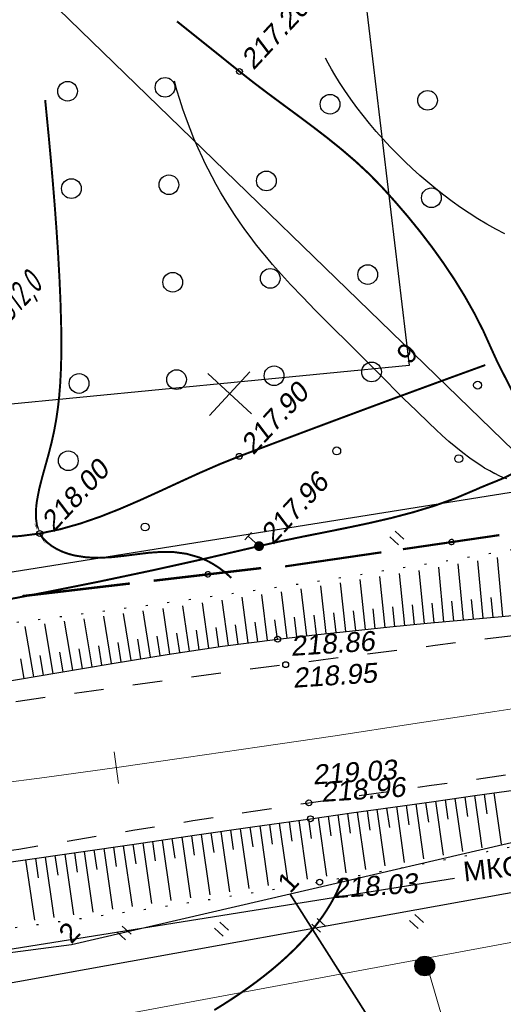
# Model space of a CAD drawing. Header units: millimetres. Extents: x -10 to 1169, y 1 to 1686.
# Tile 118 of 224: x 926 to 950, y 488 to 538. Entities that reach past the tile are written whole.
import ezdxf
from ezdxf.enums import TextEntityAlignment as Align
from ezdxf.lldxf.tags import DXFTag

# ---------------------------------------------------------------- set-up
doc = ezdxf.new("R2010")
doc.units = ezdxf.units.MM
for name, pattern in [('ADOT1', [1, 0, -1]), ('AHIDDEN1', [2, 0.5, -1.5]), ('AHIDDEN2', [3, 1.5, -1.5]), ('CONTI', [0]), ('PHANTOM2', [1.25, 0.625, -0.125, 0.125, -0.125, 0.125, -0.125])]:
    doc.linetypes.add(name, pattern=pattern)
for name, color, linetype in [('CONTURS', 7, 'Continuous'), ('COORDS', 7, 'Continuous'), ('GPR_PICK', 7, 'Continuous'), ('IZOLINES', 32, 'Continuous'), ('PDIGIT', 170, 'Continuous'), ('PICKETS', 7, 'Continuous'), ('ОБЪЕКТЫ_АВТОДОРОГ', 7, 'Continuous'), ('ПИКЕТЫ2', 4, 'Continuous'), ('УЧАСТКИ', 7, 'Continuous')]:
    doc.layers.add(name, color=color, linetype=linetype)
doc.layers.add('СВЯЗЬ', color=170, linetype='Связь', lineweight=30)
doc.styles.add('GPR', font='isocpeui.ttf', dxfattribs={"width": 0.8})
doc.styles.get("Standard").update_dxf_attribs({"font": 'arial.ttf'})
tags = doc.linetypes.add('газ', pattern='A,42.7,-5.08,["Г",Standard,S=2.54,R=0,X=-2.54,Y=-1.27],-3.81', length=51.59).pattern_tags.tags
tags[6] = DXFTag(74, 10)
doc.linetypes.add('Связь', pattern='A,12.5,[130,ltypeshp.shx,S=1,R=-30,X=0,Y=0.9],1,[130,ltypeshp.shx,S=1,R=-30,X=0,Y=0.9],1,[130,ltypeshp.shx,S=1,R=-30,X=0,Y=0.9],4.5', length=19)

# ---------------------------------------------------------------- blocks, each defined once
blk = doc.blocks.new('133')
at = {"layer": 'CONTURS', "color": 7, "linetype": 'Continuous', "const_width": 0.2}
for points in [[(-11, 0), (-2, 0)], [(0, 0), (9, 0)]]:
    blk.add_lwpolyline(points, dxfattribs=at)
at = {"layer": 'CONTURS', "color": 7, "linetype": 'Continuous', "const_width": 0.5}
blk.add_lwpolyline([(-6.791280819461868, -0.0028738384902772, 1), (-6.291280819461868, -0.0028738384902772, 1)], format="xyb", close=True, dxfattribs=at)
blk = doc.blocks.new('401')
at = {"layer": 'CONTURS'}
for p, q in [((0, 0), (0, 1.2)), ((0.8, 0), (0.8, 1.2))]:
    blk.add_line(p, q, dxfattribs=at)
blk = doc.blocks.new('372')
at = {"layer": 'CONTURS'}
blk.add_circle((0, 0), 1, dxfattribs=at)
blk = doc.blocks.new('373')
at = {"layer": 'CONTURS'}
blk.add_circle((0, 0), 0.4, dxfattribs=at)
blk = doc.blocks.new('119_2')
at = {"layer": 'CONTURS'}
for p, q in [((-0.5, 1.5), (0.5, 1.5)), ((0, 0), (0, 1.5))]:
    blk.add_line(p, q, dxfattribs=at)
at = {"layer": 'CONTURS', "const_width": 0.5}
blk.add_lwpolyline([(-0.25, 0, 1), (0.25, 0, 1)], format="xyb", close=True, dxfattribs=at)
blk = doc.blocks.new('пкк')
at = {"layer": 'ОБЪЕКТЫ_АВТОДОРОГ', "lineweight": 15, "ltscale": 200}
blk.add_line((-0.0110175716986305, -0.8223418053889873), (-0.0083168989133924, 0.8046021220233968), dxfattribs=at)

msp = doc.modelspace()

# ---------------------------------------------------------------- hatches: boundary and pattern name
at = {"layer": 'ПИКЕТЫ2'}
h = msp.add_hatch(dxfattribs=at)
h.set_pattern_fill('ANSI31', color=0, scale=0.01, angle=47.26113010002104, style=0)
h.set_pattern_definition([(92.26113010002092, (-1119658.128740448, -2018261.502744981), (-0.0317252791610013, -0.0012526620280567), [])])
h.paths.add_polyline_path([(946.8049981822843, 490.1392164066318, 1), (946.1263400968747, 489.4047620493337, 1)])

# ---------------------------------------------------------------- linework, layer by layer
at = {"color": 0}
msp.add_circle((946.4656691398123, 489.7719892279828), 0.5, dxfattribs=at)
at = {"layer": 'CONTURS', "color": 0, "linetype": 'CONTI', "lineweight": 15}
msp.add_line((916.4411802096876, 549.4679367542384), (962.9818623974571, 504.285938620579), dxfattribs=at)
at = {"layer": 'CONTURS', "lineweight": -2}
for p, q in [((949.4349034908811, 507.4350393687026), (949.1624452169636, 510.3469297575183)), ((950.4307458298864, 507.5261329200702), (950.1535745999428, 510.5137486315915)), ((946.4478655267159, 507.1564857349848), (946.1832774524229, 509.8560999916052)), ((947.4434468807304, 507.2503887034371), (947.1777867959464, 510.0133883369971)), ((948.4390750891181, 507.3437935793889), (948.1703481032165, 510.1799410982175)), ((943.462590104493, 506.859682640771), (943.1966585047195, 509.3837280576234)), ((944.4573976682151, 506.9614564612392), (944.1926449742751, 509.5412583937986)), ((945.4525762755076, 507.0595357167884), (945.1885214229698, 509.6987709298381)), ((940.4800030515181, 506.5370450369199), (940.2028240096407, 508.9155863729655)), ((941.4738248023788, 506.6480329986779), (941.2021457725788, 509.0682550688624)), ((942.467989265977, 506.7559080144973), (942.1994330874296, 509.225995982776)), ((936.5110576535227, 506.0401470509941), (936.1973700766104, 508.345831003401)), ((937.502635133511, 506.1696619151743), (937.1985439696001, 508.4882341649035)), ((938.494212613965, 506.2991767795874), (938.1995229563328, 508.630614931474)), ((939.4866666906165, 506.4217936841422), (939.2021244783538, 508.7732352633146)), ((948.9369892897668, 507.3894164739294), (948.8432525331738, 508.3850134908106)), ((949.9328246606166, 507.4805861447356), (949.8400610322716, 508.4762743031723)), ((933.5427357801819, 505.6053992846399), (933.1921460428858, 507.9254038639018)), ((934.5319142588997, 505.7521164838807), (934.1933342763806, 508.0608028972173)), ((935.5210927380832, 505.8988336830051), (935.194142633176, 508.2031414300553)), ((943.959993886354, 506.9105695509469), (943.8565741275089, 507.9052073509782)), ((944.954986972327, 507.0104960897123), (944.8541802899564, 508.0054021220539)), ((945.9502209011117, 507.1080107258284), (945.8516846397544, 508.1031441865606)), ((946.9456562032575, 507.2034372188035), (946.8490417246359, 508.1987590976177)), ((947.9412609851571, 507.2970911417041), (947.8462519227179, 508.2925675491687)), ((929.5948692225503, 504.9618819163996), (929.1904686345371, 507.3993857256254)), ((930.5807775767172, 505.1291682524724), (930.188334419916, 507.5302495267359)), ((931.5679804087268, 505.2886378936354), (931.1885592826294, 507.6618296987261)), ((932.5552110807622, 505.4479351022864), (932.1893360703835, 507.7934835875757)), ((938.9904396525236, 506.360485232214), (938.8676837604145, 507.3529221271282)), ((939.9833348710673, 506.479419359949), (939.8654059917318, 507.472441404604)), ((940.9769139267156, 506.5925390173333), (940.8632798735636, 507.5860616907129)), ((941.9709070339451, 506.7019705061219), (941.8611044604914, 507.6959239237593)), ((942.9652896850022, 506.8077953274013), (942.8588742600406, 507.802117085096)), ((926.6378407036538, 504.4559551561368), (926.2040340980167, 507.0112739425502)), ((927.6231619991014, 504.6266652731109), (927.1981134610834, 507.1404679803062)), ((928.6089608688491, 504.7945955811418), (928.1938940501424, 507.2698766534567)), ((935.0265034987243, 505.8254750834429), (934.8837090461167, 506.815227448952)), ((936.016075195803, 505.9694903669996), (935.878430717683, 506.9599720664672)), ((937.0068463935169, 506.1049044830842), (936.8744275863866, 507.096098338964)), ((937.9984238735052, 506.2344193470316), (937.8707086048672, 507.2262302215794)), ((932.061595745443, 505.3682864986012), (931.9055858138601, 506.3560419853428)), ((933.0489734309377, 505.5266671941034), (932.8971879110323, 506.515080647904)), ((934.0373250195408, 505.6787578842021), (933.890057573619, 506.6678545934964)), ((929.1019150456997, 504.8782387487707), (928.937385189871, 505.8646108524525)), ((930.0878233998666, 505.045525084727), (929.9253269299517, 506.0322342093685)), ((931.0743789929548, 505.2089030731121), (930.9147797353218, 506.1960849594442)), ((926.1451800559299, 504.3706000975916), (925.9777661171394, 505.3564867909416)), ((927.1305013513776, 504.5413102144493), (926.9634532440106, 505.5272589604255)), ((928.1160614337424, 504.7106304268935), (927.9500085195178, 505.6967472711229)), ((948.493376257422, 498.3503671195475), (948.6330027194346, 497.3601628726)), ((948.9884748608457, 498.4202053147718), (949.3620390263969, 495.7707442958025)), ((949.4835755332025, 498.4900288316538), (949.6231744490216, 497.4998207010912)), ((949.9786762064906, 498.5598523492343), (950.3450581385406, 495.9607006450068)), ((945.0276688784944, 497.8616214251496), (945.4271536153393, 495.0296857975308)), ((945.5227719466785, 497.9314279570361), (945.6624440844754, 496.9412301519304)), ((946.0178750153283, 498.0012344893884), (946.4112273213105, 495.212396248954)), ((946.5129777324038, 498.0710435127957), (946.6526353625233, 497.0808436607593)), ((947.0080804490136, 498.1408525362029), (947.3952161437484, 495.3958785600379)), ((947.503179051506, 498.2106907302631), (947.6428239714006, 497.2204890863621)), ((947.9982776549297, 498.2805289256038), (948.3786538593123, 495.583188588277)), ((941.5618316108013, 497.3737978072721), (941.7018534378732, 496.3836493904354)), ((942.0569633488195, 497.4434006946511), (942.4720679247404, 494.5055020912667)), ((942.5520899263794, 497.513040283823), (942.6919324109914, 496.5228665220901)), ((943.0472165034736, 497.5826798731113), (943.4575707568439, 494.6758047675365)), ((943.5423306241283, 497.6524079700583), (943.6820765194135, 496.6622205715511)), ((944.0374447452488, 497.7221360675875), (944.4424116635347, 494.8519488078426)), ((944.5325568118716, 497.7918787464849), (944.6722527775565, 496.8016843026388)), ((937.6014450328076, 496.8122554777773), (937.7430999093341, 495.8223393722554)), ((938.0963846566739, 496.8832115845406), (938.5287655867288, 493.8552153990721)), ((938.5914249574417, 496.9534618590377), (938.7325616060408, 495.9634717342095)), ((939.086465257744, 497.0237121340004), (939.5146839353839, 494.0151110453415)), ((939.5815055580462, 497.0939624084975), (939.7222247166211, 496.1039128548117)), ((940.0765458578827, 497.164212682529), (940.5008113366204, 494.1750408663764)), ((940.5716228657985, 497.2342038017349), (940.711956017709, 496.2440994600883)), ((941.066699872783, 497.304194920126), (941.4865338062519, 494.3379208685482)), ((934.1373479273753, 496.3122277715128), (934.5819515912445, 493.2389598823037)), ((934.6321674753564, 496.3840164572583), (934.775149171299, 495.3942911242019)), ((935.1269870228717, 496.455805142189), (935.5692893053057, 493.3898726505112)), ((935.6218666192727, 496.5271786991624), (935.7644583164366, 495.5373971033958)), ((936.1167462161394, 496.5985522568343), (936.5561332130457, 493.5443540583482)), ((936.6116258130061, 496.669925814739), (936.753798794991, 495.680083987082)), ((937.1065054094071, 496.7412993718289), (937.5427983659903, 493.6988072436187)), ((931.1686478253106, 495.8800014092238), (931.6164277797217, 492.7955142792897)), ((931.6634217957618, 495.9521035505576), (931.8070462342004, 494.9624712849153)), ((932.1581957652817, 496.0242056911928), (932.6055448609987, 492.9408804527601)), ((932.652983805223, 496.0962112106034), (932.7964900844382, 495.1065618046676)), ((933.1477718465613, 496.1682167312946), (933.5938989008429, 493.0899429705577)), ((933.642559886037, 496.2402222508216), (933.7858633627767, 495.2505434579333)), ((927.7051516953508, 495.3758253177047), (927.8482439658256, 494.3861159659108)), ((928.1999700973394, 495.4476219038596), (928.6456253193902, 492.3687100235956)), ((928.6947739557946, 495.5195186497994), (928.8381561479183, 494.5298512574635)), ((929.1895778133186, 495.5914153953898), (929.6366540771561, 492.5084237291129)), ((929.6843453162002, 495.6635618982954), (929.8279233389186, 494.6739228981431)), ((930.1791128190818, 495.735708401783), (930.6267097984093, 492.6519934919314)), ((930.673880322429, 495.8078549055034), (930.8175348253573, 494.8182270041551)), ((926.220696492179, 495.1604355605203), (926.6623487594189, 492.0927997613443)), ((926.7155148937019, 495.2322321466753), (926.8582325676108, 494.2424687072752)), ((927.2103332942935, 495.3040287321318), (927.6541582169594, 492.2307786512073))]:
    msp.add_line(p, q, dxfattribs=at)
at = {"layer": 'CONTURS', "color": 1, "linetype": 'газ', "lineweight": 15}
msp.add_line((914.5959177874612, 484.2435342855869), (964.9797825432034, 493.5973486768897), dxfattribs=at)
at = {"layer": 'CONTURS', "linetype": 'AHIDDEN1', "const_width": 0.1, "flags": 128}
for points in [[(910.9664202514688, 506.0819008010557), (913.7034232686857, 506.4582141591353), (916.4342908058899, 506.8621105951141), (919.1590228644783, 507.293590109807), (921.877619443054, 507.7526527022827), (924.5900805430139, 508.2392983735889), (927.2964061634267, 508.7535271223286), (929.9965963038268, 509.295338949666), (932.6906509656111, 509.8647338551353), (935.3785701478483, 510.4617118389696), (938.0603538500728, 511.0862729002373), (939.1711262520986, 511.3371829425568), (940.2902116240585, 511.5697170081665), (941.4135995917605, 511.7937631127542), (942.5372797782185, 512.0192092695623), (943.6572418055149, 512.2559434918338), (944.769475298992, 512.5138537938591), (945.869969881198, 512.8028281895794), (946.9547151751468, 513.1327546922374), (948.0197008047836, 513.5135213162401), (949.060916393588, 513.955016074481), (949.318933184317, 514.0687057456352), (949.58949215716, 514.1801102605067), (949.866853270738, 514.2911621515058), (950.1452764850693, 514.4037939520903), (950.4190217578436, 514.5199381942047), (950.6823490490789, 514.6415274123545), (950.9295183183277, 514.7704941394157), (951.1547895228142, 514.9087709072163), (951.3524226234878, 515.0582902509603), (951.5166775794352, 515.2209847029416), (951.7520223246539, 515.6400491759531), (951.8304356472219, 516.1355932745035), (951.7772480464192, 516.6930200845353), (951.6177900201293, 517.2977326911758), (951.3773920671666, 517.9351341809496), (951.0813846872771, 518.5906276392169), (950.7550983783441, 519.249616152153), (950.4238636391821, 519.897502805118), (950.113010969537, 520.5196906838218), (949.8478708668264, 521.1015828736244), (949.4441373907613, 522.0002692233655), (948.9957775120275, 522.8851799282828), (948.5067525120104, 523.7551572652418), (947.9810236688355, 524.6090435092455), (947.4225522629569, 525.4456809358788), (946.8352995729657, 526.2639118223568), (946.223226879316, 527.0625784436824), (945.5902954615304, 527.8405230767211), (944.9404665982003, 528.5965879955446), (944.2777015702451, 529.3296154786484), (943.6355556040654, 529.9867023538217), (942.9608372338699, 530.6140314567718), (942.2592102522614, 531.2167496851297), (941.5363384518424, 531.8000039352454), (940.7978856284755, 532.3689411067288), (940.0495155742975, 532.9287080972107), (939.296892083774, 533.4844518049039), (938.5456789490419, 534.0413191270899), (937.8015399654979, 534.6044569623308), (937.0701389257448, 535.1790122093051), (936.7533723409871, 535.4338493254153), (936.436514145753, 535.6885728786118), (936.1195643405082, 535.9431828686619), (935.8025229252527, 536.1976792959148), (935.4853898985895, 536.4520621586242), (935.1681652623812, 536.7063314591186), (934.8508490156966, 536.9604871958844), (934.5334411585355, 537.2145293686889), (934.2159416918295, 537.4684579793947), (933.8983506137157, 537.7222730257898)], [(705.324985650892, 517.2232807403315), (709.835510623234, 516.646845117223), (714.3477869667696, 516.0961075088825), (718.8618146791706, 515.5710679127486), (723.3775937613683, 515.0717263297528), (727.8951242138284, 514.5980827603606), (732.4144060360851, 514.1501372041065), (736.9354392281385, 513.7278896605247), (741.4582237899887, 513.3313401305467), (745.9827597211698, 512.960488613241), (750.509047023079, 512.6153351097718), (756.7063921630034, 512.1991723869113), (762.9090679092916, 511.853620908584), (769.1161949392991, 511.5690376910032), (775.3268939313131, 511.3357797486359), (781.5402855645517, 511.1442040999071), (787.7554905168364, 510.9846677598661), (793.9716294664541, 510.8475277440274), (800.1878230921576, 510.7231410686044), (806.4031920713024, 510.6018647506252), (812.6168570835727, 510.4740558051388), (818.6710851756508, 510.339502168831), (824.7264222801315, 510.2025619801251), (830.7825346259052, 510.0707556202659), (836.839088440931, 509.9516034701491), (842.8957499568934, 509.8526259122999), (848.9521854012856, 509.7813433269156), (855.0080610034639, 509.7452760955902), (861.0630429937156, 509.7519446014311), (867.1167976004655, 509.8088692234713), (873.1689910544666, 509.9235703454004), (877.5107379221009, 510.071810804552), (881.8514159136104, 510.2921701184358), (886.1913104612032, 510.5626182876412), (890.5307069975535, 510.8611253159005), (894.8698909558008, 511.1656612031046), (899.2091477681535, 511.4541959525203), (903.5487628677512, 511.7046995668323), (907.8890216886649, 511.8951420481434), (912.230209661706, 512.0034933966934), (916.5726122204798, 512.0077236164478), (917.6116842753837, 511.9740304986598), (918.6555593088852, 511.907731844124), (919.7021922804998, 511.8215159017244), (920.749538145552, 511.7280709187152), (921.7955518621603, 511.6400851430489), (922.8381883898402, 511.5702468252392), (923.8754026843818, 511.5312442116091), (924.9051497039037, 511.5357655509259), (925.925384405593, 511.596499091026), (926.9340617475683, 511.7261330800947), (927.9761048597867, 511.9438326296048), (929.0051757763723, 512.2356216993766), (930.0236461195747, 512.5882083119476), (931.0338875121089, 512.9883004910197), (932.0382715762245, 513.4226062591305), (933.0391699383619, 513.8778336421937), (934.0389542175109, 514.3406906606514), (935.0399960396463, 514.797885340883), (936.044667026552, 515.2361257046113), (937.0553388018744, 515.6421197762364), (938.3003365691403, 516.1140901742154), (939.5460373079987, 516.5842065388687), (940.7924410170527, 517.0524688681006), (942.0395476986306, 517.5188771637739), (943.287357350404, 517.983431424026), (944.5358699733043, 518.4461316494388), (945.7850855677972, 518.9069778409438), (947.0350041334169, 519.3659699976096), (948.2856256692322, 519.8231081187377), (949.5369501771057, 520.2783922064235)]]:
    msp.add_lwpolyline(points, dxfattribs=at)
at = {"layer": 'CONTURS', "linetype": 'ADOT1', "flags": 128}
for points in [[(995.4928515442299, 517.5318301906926), (994.0538239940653, 517.419056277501), (987.3338206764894, 516.6915990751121), (980.6291675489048, 515.8028387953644), (973.9361102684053, 514.7907982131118), (967.2508944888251, 513.6935001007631), (960.5697658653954, 512.5489672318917), (953.8889700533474, 511.395222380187), (947.2047527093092, 510.2702883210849), (940.5133594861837, 509.2121878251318), (933.8110360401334, 508.2589436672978), (929.4061434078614, 507.6793637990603), (925.0003155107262, 507.1067384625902), (920.5935523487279, 506.5410676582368), (916.1858539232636, 505.982351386), (911.7772202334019, 505.4305896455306), (907.367651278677, 504.8857824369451), (902.9571470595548, 504.3479297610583), (898.5457075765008, 503.8170316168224), (894.1333328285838, 503.2930880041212), (889.7200228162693, 502.7760989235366)], [(980.0262754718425, 500.7936605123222), (978.3867165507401, 500.5487289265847), (974.1696996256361, 499.8954950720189), (969.9563920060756, 499.2205907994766), (965.7469894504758, 498.5250799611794), (961.5416877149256, 497.8100264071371), (959.4984078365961, 497.4489761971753), (957.4575107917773, 497.0733537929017), (955.4183449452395, 496.6871706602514), (953.3802586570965, 496.2944382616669), (951.3426002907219, 495.8991680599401), (949.3047182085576, 495.5053715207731), (947.2659607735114, 495.1170601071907), (945.2256763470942, 494.7382452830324), (943.1832132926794, 494.3729385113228), (941.1379199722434, 494.0251512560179), (938.1979850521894, 493.5483478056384), (935.2548269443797, 493.0876196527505), (932.3086703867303, 492.643282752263), (929.3597401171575, 492.2156530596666), (926.4082608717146, 491.8050465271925), (923.4544573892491, 491.4117791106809), (920.4985544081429, 491.0361667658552), (917.5407766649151, 490.6785254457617), (914.5813488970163, 490.3391711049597), (911.6204958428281, 490.0184196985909), (909.434370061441, 489.7935111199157), (907.2471823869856, 489.5783331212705), (905.058932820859, 489.3728857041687), (902.8696213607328, 489.1771688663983), (900.6792480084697, 488.9911826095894), (898.4878127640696, 488.8149269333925), (896.29531562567, 488.6484018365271), (894.1017565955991, 488.4916073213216), (891.90713567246, 488.344543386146), (889.7114528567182, 488.2072100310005)]]:
    msp.add_lwpolyline(points, dxfattribs=at)
at = {"layer": 'CONTURS', "linetype": 'AHIDDEN2', "flags": 128}
for points in [[(989.7094583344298, 511.2729519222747), (989.2177635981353, 511.2110475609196), (984.5072074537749, 510.626812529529), (979.795910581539, 510.0487351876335), (975.0842661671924, 509.4742920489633), (970.372667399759, 508.9009596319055), (969.174172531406, 508.7557453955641), (967.9755316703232, 508.6117082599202), (966.776783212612, 508.4685378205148), (965.57796555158, 508.3259236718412), (964.3791170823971, 508.1835554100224), (963.1802761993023, 508.041122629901), (961.9814812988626, 507.898314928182), (960.7827707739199, 507.7548218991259), (959.5841830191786, 507.6103331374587), (958.3857564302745, 507.46453823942), (956.4876436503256, 507.2314378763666), (954.5897491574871, 506.9965281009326), (952.692056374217, 506.7599586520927), (950.7945487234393, 506.5218792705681), (948.8972096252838, 506.2824396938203), (947.00002250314, 506.0417896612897), (945.1029707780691, 505.8000789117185), (943.2060378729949, 505.5574571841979), (941.3092072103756, 505.3140742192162), (939.412462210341, 505.0700797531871), (936.5875892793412, 504.6983860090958), (933.7641956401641, 504.3140838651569), (930.9417655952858, 503.9216628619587), (928.119783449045, 503.5256125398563), (925.2977335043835, 503.1304224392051), (922.4751000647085, 502.7405821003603), (919.6513674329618, 502.3605810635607), (916.8260199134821, 501.9949088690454), (913.9985418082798, 501.6480550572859), (911.1684174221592, 501.3245091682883), (909.0353375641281, 501.0943704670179), (906.9014391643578, 500.871510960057), (904.7667222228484, 500.6559306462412), (902.6311867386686, 500.4476295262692), (900.4948327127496, 500.2466075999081), (898.3576601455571, 500.0528648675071), (896.2196690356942, 499.8664013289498), (894.0808593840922, 499.6872169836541), (891.9412311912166, 499.5153118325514), (889.8007844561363, 499.3506858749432)], [(889.573930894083, 491.9410436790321), (891.735408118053, 492.0508699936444), (893.8954094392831, 492.1736283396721), (896.0539348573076, 492.3093187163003), (898.2109843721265, 492.4579411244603), (900.3665579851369, 492.6194955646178), (902.5206556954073, 492.7939820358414), (904.6732775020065, 492.9814005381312), (906.8244234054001, 493.1817510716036), (908.9740934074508, 493.3950336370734), (911.122287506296, 493.6212482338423), (914.0801277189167, 493.9670500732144), (917.0328266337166, 494.3572035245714), (919.9813853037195, 494.7832359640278), (922.926804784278, 495.2366747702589), (925.8700861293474, 495.7090473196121), (928.8122303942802, 496.1918809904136), (931.754238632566, 496.6767031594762), (934.6971118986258, 497.1550412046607), (937.641851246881, 497.6184225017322), (940.5894577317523, 498.0583744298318), (942.6632946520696, 498.3559987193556), (944.7375248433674, 498.6509317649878), (946.8120923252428, 498.9435516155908), (948.8869411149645, 499.2342363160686), (950.9620152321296, 499.5233639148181), (953.0372586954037, 499.8113124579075), (955.1126155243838, 500.0984599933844), (957.1880297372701, 500.3851845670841), (959.2634453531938, 500.6718642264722), (961.3388063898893, 500.9588770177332), (963.1653269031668, 501.2123992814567), (964.991734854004, 501.4668360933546), (966.8181037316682, 501.7216132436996), (968.6445070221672, 501.9761565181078), (970.4710182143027, 502.2298917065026), (972.2977107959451, 502.4822445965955), (974.1246582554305, 502.7326409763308), (975.9519340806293, 502.9805066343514), (977.7796117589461, 503.2252673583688), (979.6077647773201, 503.4663489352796), (981.9120608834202, 503.7625787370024), (982.8814256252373, 503.883548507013)]]:
    msp.add_lwpolyline(points, dxfattribs=at)
at = {"layer": 'CONTURS', "linetype": 'Continuous', "flags": 128}
for points in [[(925.0161308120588, 504.1749886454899), (927.808444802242, 504.6587661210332), (930.6020434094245, 505.1327765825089), (933.3984767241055, 505.5840024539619), (936.1992948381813, 505.999426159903), (939.0060478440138, 506.3660301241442), (940.8991111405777, 506.5856718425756), (942.79394346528, 506.7912767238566), (944.690236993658, 506.9852770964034), (946.5876838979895, 507.1701052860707), (948.4859763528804, 507.3481936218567), (950.3848065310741, 507.5219744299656), (952.2838666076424, 507.6938800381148)], [(923.0242730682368, 494.7017472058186), (925.9656241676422, 495.1234253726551), (928.9063460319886, 495.5501148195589), (931.8468048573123, 495.9788895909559), (934.7873668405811, 496.4068237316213), (937.7283981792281, 496.8309912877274), (940.6702650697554, 497.2484663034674), (942.7569600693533, 497.5418023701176), (944.8435814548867, 497.8356662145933), (946.9301566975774, 498.1298606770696), (949.0167132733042, 498.4241886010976), (951.1032786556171, 498.7184528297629)]]:
    msp.add_lwpolyline(points, dxfattribs=at)
at = {"layer": 'CONTURS', "color": 0, "linetype": 'CONTI', "lineweight": 15}
msp.add_lwpolyline([(946.5626943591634, 489.8882543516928), (948.1674402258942, 484.3885904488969), (945.0529866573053, 481.0180802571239)], dxfattribs=at)
at = {"layer": 'COORDS', "lineweight": -2}
for p, q in [((937.6710883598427, 517.8085125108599), (935.4677252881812, 519.8444867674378)), ((935.5514196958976, 517.7248181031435), (937.5873939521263, 519.9281811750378))]:
    msp.add_line(p, q, dxfattribs=at)
at = {"layer": 'IZOLINES'}
for points in [[(950.5380574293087, 526.9351665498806), (950.0712412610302, 527.1774158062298), (949.6124914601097, 527.4342272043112), (949.1617817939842, 527.7045731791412), (948.7190299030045, 527.9874840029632), (948.2841254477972, 528.2820748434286), (947.8569537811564, 528.5875603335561), (947.4374146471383, 528.9032597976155), (947.0254361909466, 529.2285959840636), (946.6209849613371, 529.5630895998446), (946.2240726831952, 529.9063513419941), (945.8347606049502, 530.2580726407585), (945.453162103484, 530.6180159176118), (945.0794441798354, 530.9860049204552), (944.7138283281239, 531.3619154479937), (944.3565912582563, 531.7456666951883), (944.0080657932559, 532.1372132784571), (943.668642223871, 532.5365379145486), (943.3387701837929, 532.9436445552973), (943.0189607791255, 533.3585515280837), (942.7097880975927, 533.7812839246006), (942.4118881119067, 534.2118639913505), (942.1497674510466, 534.6127344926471), (941.90468693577, 535.0093733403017), (941.9070934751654, 535.0060329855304), (941.7328388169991, 535.3020564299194), (941.5669241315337, 535.5976796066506), (941.5679378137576, 535.5964458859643), (941.4257554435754, 535.8605755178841)], [(950.6316803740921, 514.5014325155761), (950.4356730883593, 514.5770877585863), (950.2427872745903, 514.6601121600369), (950.0217542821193, 514.7652971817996), (950.0259692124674, 514.7629361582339), (949.7621495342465, 514.9019188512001), (949.5040948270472, 515.0510153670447), (949.3064296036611, 515.1737195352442), (949.1246910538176, 515.2927250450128), (949.1260375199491, 515.2906036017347), (948.7552170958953, 515.551823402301), (948.3938735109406, 515.825674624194), (948.0411789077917, 516.1103641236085), (947.6958146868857, 516.403763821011), (947.356570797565, 516.7041296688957), (947.0223547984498, 517.0100238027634), (946.6921932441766, 517.3202551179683), (946.040747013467, 517.9499027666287), (945.3966344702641, 518.5870168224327), (944.1156653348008, 519.8685317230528), (942.8324710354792, 521.1478059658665), (941.5477570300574, 522.4255502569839), (940.9091301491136, 523.0681276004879), (940.2768398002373, 523.7168721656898), (939.6544952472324, 524.3750190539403), (939.3482546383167, 524.7086590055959), (939.0459747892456, 525.0458567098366), (938.7481568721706, 525.3869594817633), (938.4552908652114, 525.7322737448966), (938.1678466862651, 526.0820576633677), (937.886266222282, 526.4365161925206), (937.6109563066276, 526.7957984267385), (937.3422830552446, 527.1599973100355), (937.0682485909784, 527.5469046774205), (937.0643621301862, 527.5525122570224), (937.0643614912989, 527.5525131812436), (937.064360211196, 527.552515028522), (937.0643576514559, 527.5525187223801), (937.0643525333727, 527.5525261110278), (937.0643622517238, 527.5535188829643), (936.8141959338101, 527.9211201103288), (936.5717186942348, 528.293761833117), (936.3366290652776, 528.6710311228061), (936.1090621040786, 529.0528088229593), (935.8891202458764, 529.4389540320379), (935.6768794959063, 529.8293106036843), (935.4723962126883, 530.2237130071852), (935.3278095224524, 530.5145706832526), (935.1848628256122, 530.8128449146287), (935.1839594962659, 530.8147656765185), (935.1838783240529, 530.8145780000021), (934.9648043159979, 531.2951645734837), (934.7567704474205, 531.7805167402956), (934.5599793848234, 532.2704217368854), (934.3744856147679, 532.7646034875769), (934.2003068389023, 533.2627773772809), (934.0373781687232, 533.7646394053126), (933.8971349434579, 534.2297170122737), (933.766493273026, 534.695410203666)]]:
    msp.add_lwpolyline(points, dxfattribs=at)
at = {"layer": 'IZOLINES', "const_width": 0.1000000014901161}
for points in [[(936.6511884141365, 509.4746312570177), (936.3446026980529, 509.7478869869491), (936.0174750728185, 509.9945640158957), (935.6716083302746, 510.2120573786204), (935.3789748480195, 510.3644500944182), (935.0293998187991, 510.5119693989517), (935.0033335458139, 510.5215363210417), (935.0031675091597, 510.5215967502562), (934.9953526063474, 510.520153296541), (934.3765462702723, 510.69792518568), (933.7425578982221, 510.7830194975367), (933.1055679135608, 510.7933191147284), (932.4711620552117, 510.7495222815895), (931.2095566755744, 510.5920692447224), (930.5778661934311, 510.5240161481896), (929.9445585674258, 510.491661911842), (929.3133469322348, 510.5148794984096), (928.6933469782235, 510.6114674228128), (928.391081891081, 510.6927782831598), (928.0973100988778, 510.7982213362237), (927.8154607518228, 510.9297239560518), (927.54985971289, 511.0888434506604), (927.3062470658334, 511.2769222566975), (927.0928278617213, 511.4949552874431), (926.9319322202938, 511.7293909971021), (926.9340617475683, 511.7261330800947), (926.8716351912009, 511.8682220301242), (926.7894852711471, 512.1642603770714), (926.7489537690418, 512.4671375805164), (926.7399222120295, 512.7715864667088), (926.755752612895, 513.0751300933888), (926.7912472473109, 513.3766094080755), (926.9044528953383, 513.9715188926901), (927.0526495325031, 514.5582620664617), (927.3770553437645, 515.7243506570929), (927.5271126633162, 516.3104715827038), (927.6585927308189, 516.9007444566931), (927.7682814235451, 517.4951104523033), (927.8557668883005, 518.0928275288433), (927.9224702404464, 518.692956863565), (927.9707506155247, 519.2946514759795), (928.003252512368, 519.8972638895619), (928.0225148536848, 520.5003474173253), (928.0307821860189, 521.1036153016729), (928.0299436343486, 521.7068936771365), (928.0215408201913, 522.3100825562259), (927.9867190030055, 523.5159135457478), (927.9333681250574, 524.720978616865), (927.8658196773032, 525.9252769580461), (927.78678282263, 527.1288389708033), (927.6980626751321, 528.3316991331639), (927.6010014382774, 529.5338949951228), (927.49672018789, 530.7354712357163), (927.3862196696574, 531.9364805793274), (927.2109732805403, 533.7343969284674)], [(935.7925847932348, 487.5359890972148), (936.2298133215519, 487.8068044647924), (936.6623240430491, 488.0849830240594), (937.0896144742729, 488.3709919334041), (937.5111157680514, 488.6653263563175), (937.926182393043, 488.968509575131), (938.33408138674, 489.2810906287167), (938.7339801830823, 489.6036405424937), (939.1249327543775, 489.9367468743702), (939.5058636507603, 490.2810063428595), (939.8755490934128, 490.6370154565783), (940.232593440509, 491.00535938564), (940.5753975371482, 491.386599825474), (940.8233383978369, 491.6828993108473), (941.0756908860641, 492.006246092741), (941.0819358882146, 492.0145693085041), (941.0819408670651, 492.0145759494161), (941.0819410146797, 492.0145812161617), (941.3019319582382, 492.3191745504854), (941.5102174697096, 492.6316320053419), (941.7054777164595, 492.9520946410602), (941.8954622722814, 493.2984062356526), (941.8967346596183, 493.3008710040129), (941.8967349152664, 493.3008714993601), (941.8967354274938, 493.3008724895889), (941.8967364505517, 493.3008744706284), (941.8967384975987, 493.3008784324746), (941.8970564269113, 493.3005646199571), (942.0161100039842, 493.5420162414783), (942.1270780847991, 493.7871571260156), (942.3108940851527, 494.2505373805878)]]:
    msp.add_lwpolyline(points, dxfattribs=at)
at = {"layer": 'PICKETS', "color": 7, "lineweight": -2}
for centre in [(937.0701389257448, 535.1790122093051), (937.0553388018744, 515.6421197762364), (926.9340617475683, 511.7261330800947), (938.0603538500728, 511.0862729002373), (939.0060478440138, 506.3660301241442), (939.412462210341, 505.0700797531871), (940.5894577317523, 498.0583744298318), (940.6702650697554, 497.2484663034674), (941.1379199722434, 494.0251512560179)]:
    msp.add_circle(centre, 0.15, dxfattribs=at)
at = {"layer": 'ОБЪЕКТЫ_АВТОДОРОГ', "color": 0, "linetype": 'PHANTOM2', "lineweight": 15, "ltscale": 200}
msp.add_lwpolyline([(923.7145154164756, 498.8838652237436), (927.1746582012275, 499.3438534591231), (930.7223988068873, 499.8320863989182), (934.3606220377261, 500.3482321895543), (938.0922126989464, 500.8919589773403), (941.9200555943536, 501.4629349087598), (945.8657886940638, 502.0617515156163), (950.0260626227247, 502.6926938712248), (954.5162811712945, 503.3609704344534), (959.4518481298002, 504.0717896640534), (964.9481672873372, 504.8303600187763), (971.1206424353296, 505.64188995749), (978.0846773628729, 506.5115879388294), (985.9556758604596, 507.4446624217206)], dxfattribs=at)
at = {"layer": 'СВЯЗЬ', "linetype": 'Связь', "lineweight": 30}
msp.add_lwpolyline([(976.356015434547, 496.8216478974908), (958.8924921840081, 494.9475117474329), (897.6619044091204, 483.8743604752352), (872.1957868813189, 481.215712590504), (796.7318284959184, 481.8530921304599), (763.8427303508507, 481.3219425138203), (736.3621573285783, 482.6056486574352), (671.0443871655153, 488.1098578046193), (639.7139349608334, 494.2152318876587), (614.2335687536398, 498.5698060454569), (578.2818252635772, 501.7050966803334), (562.4002244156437, 504.3178430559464), (528.7172696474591, 514.0720861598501), (475.4877485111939, 535.4965857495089), (449.4616122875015, 542.6057238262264), (410.286179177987, 548.9367118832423), (393.4455738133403, 553.1562556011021), (339.3811256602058, 553.8321507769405), (333.7457045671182, 553.3910799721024), (309.3883394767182, 548.8471722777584), (285.1531596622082, 542.7366631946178), (257.4213881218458, 526.2768654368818)], dxfattribs=at)
at = {"layer": 'УЧАСТКИ', "color": 6, "linetype": 'Continuous', "lineweight": -2}
for p, q in [((938.8918540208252, 576.8612188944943), (945.6771837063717, 520.2546803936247)), ((945.6771837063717, 520.2546803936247), (838.6007940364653, 509.8772589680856)), ((959.6262453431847, 515.2078814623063), (873.0315727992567, 501.3719974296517)), ((963.9159644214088, 499.0445182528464), (939.6391157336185, 493.4154137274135)), ((874.1415393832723, 482.401059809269), (947.9709886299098, 494.2367317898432)), ((939.6391157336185, 493.4154137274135), (928.53830413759, 490.8470520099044)), ((953.3160841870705, 471.8874752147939), (939.6391157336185, 493.4154137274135)), ((939.6391157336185, 493.4154137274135), (953.3160841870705, 471.8874752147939)), ((928.53830413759, 490.8470520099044), (892.6159052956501, 486.2300549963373))]:
    msp.add_line(p, q, dxfattribs=at)

# ---------------------------------------------------------------- block references
at = {"layer": 'CONTURS', "lineweight": -2, "yscale": 0.5}
for name, p, xscale, zscale, rotation in [('372', (928.3447146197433, 534.1793430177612), 0.5, 0.5, 47.26113010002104), ('372', (933.2906081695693, 534.3746299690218), 0.5, 0.5, 47.26113010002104), ('372', (946.6099147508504, 533.7146468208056), 0.5, 0.5, 47.26113010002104), ('372', (941.6640212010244, 533.5193598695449), 0.5, 0.5, 47.26113010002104), ('372', (938.4317886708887, 529.6240233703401), 0.5, 0.5, 47.26113010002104), ('372', (928.5400015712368, 529.2334494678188), 0.5, 0.5, 47.26113010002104), ('372', (933.4858951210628, 529.4287364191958), 0.5, 0.5, 47.26113010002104), ('372', (946.8052017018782, 528.7687532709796), 0.5, 0.5, 47.26113010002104), ('372', (938.6270756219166, 524.6781298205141), 0.5, 0.5, 47.26113010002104), ('372', (943.5729691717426, 524.8734167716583), 0.5, 0.5, 47.26113010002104), ('372', (933.6811820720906, 524.482842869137), 0.5, 0.5, 47.26113010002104), ('372', (938.82236257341, 519.7322362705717), 0.5, 0.5, 47.26113010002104), ('372', (943.768256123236, 519.9275232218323), 0.5, 0.5, 47.26113010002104), ('372', (928.9305754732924, 519.3416623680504), 0.5, 0.5, 47.26113010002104), ('372', (933.8764690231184, 519.536949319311), 0.5, 0.5, 47.26113010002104), ('373', (949.1463491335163, 519.2581534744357), 0.5, 0.5, 47.26113010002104), ('372', (928.3836349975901, 515.4193680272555), 0.5, 0.5, 47.26113010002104), ('373', (942.000799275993, 515.9179336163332), 0.5, 0.5, 47.26113010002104), ('373', (948.193409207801, 515.5244353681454), 0.5, 0.5, 47.26113010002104), ('373', (932.2802813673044, 512.0554510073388), 0.5, 0.5, 47.26113010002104), ('133', (944.2716712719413, 510.7712242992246), 0.549530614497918, 0.549530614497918, 188.3122472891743), ('401', (945.1289843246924, 511.1434541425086), 0.5, 0.5, 47.26113010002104), ('119_2', (938.0603538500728, 511.0862729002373), 0.5, 0.5, 47.26113010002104), ('133', (931.5074572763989, 509.1884350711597), 0.6095191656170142, 0.609519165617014, 186.699700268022), ('401', (946.1318431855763, 491.6807467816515), 0.5, 0.5, 47.26113010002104), ('401', (936.2400560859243, 491.2901728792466), 0.5, 0.5, 47.26113010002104), ('401', (941.1859496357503, 491.4854598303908), 0.5, 0.5, 47.26113010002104), ('401', (931.2941625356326, 491.094885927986), 0.5, 0.5, 47.26113010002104)]:
    msp.add_blockref(name, p, dxfattribs=dict(at, xscale=xscale, zscale=zscale, rotation=rotation))
at = {"layer": 'ОБЪЕКТЫ_АВТОДОРОГ', "color": 0, "linetype": 'PHANTOM2', "lineweight": 15, "rotation": 8.07452877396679}
msp.add_blockref('пкк', (930.8289566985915, 499.8472035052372), dxfattribs=at)

# ---------------------------------------------------------------- texts
at = {"layer": 'CONTURS', "lineweight": -2}
msp.add_text('МКСАБпШп 4*4*2*1', height=1, rotation=6.336859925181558, dxfattribs=at).set_placement((948.4780979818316, 494.057968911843))
at = {"layer": 'GPR_PICK', "style": 'GPR', "width": 0.7}
msp.add_text('у=2245312,0', height=1.25, rotation=47.26113010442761, dxfattribs=at).set_placement((925.085584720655, 522.0488144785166), align=Align.CENTER)
at = {"layer": 'PDIGIT', "color": 7, "lineweight": -2}
for s, height, rotation, oblique, p in [('217.26', 1, 47.26113010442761, 10, (937.776695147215, 535.2069103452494)), ('217.90', 1, 47.26113010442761, 10, (937.7618950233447, 515.6700179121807)), ('218.00', 1, 47.26113010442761, 10, (927.6406179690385, 511.7540312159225)), ('217.96', 1, 47.26113010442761, 10, (938.7669100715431, 511.1141710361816)), ('218.86', 0.9999999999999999, 3.711130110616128, 10.00000000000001, (939.6842606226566, 505.5103688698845)), ('218.95', 0.9999999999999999, 3.711130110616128, 10.00000000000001, (939.7960485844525, 503.8955692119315)), ('219.03', 0.9999999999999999, 3.711130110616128, 10.00000000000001, (940.8028920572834, 498.98327889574)), ('218.96', 0.9999999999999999, 3.711130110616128, 10.00000000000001, (941.2376148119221, 498.0996766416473)), ('218.03', 0.9999999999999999, 3.711130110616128, 10.00000000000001, (941.8582396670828, 493.2150370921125))]:
    msp.add_text(s, height=height, rotation=rotation, dxfattribs=dict(at, oblique=oblique)).set_placement(p)
at = {"layer": 'УЧАСТКИ', "color": 6, "lineweight": -2}
for s, p in [('9', (945.6771837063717, 520.2546803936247)), ('1', (939.6391157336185, 493.4154137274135)), ('1', (939.6391157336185, 493.4154137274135)), ('2', (928.53830413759, 490.8470520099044))]:
    msp.add_text(s, height=0.9999999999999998, rotation=47.26113010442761, dxfattribs=at).set_placement(p)

doc.saveas('drawing.dxf')
